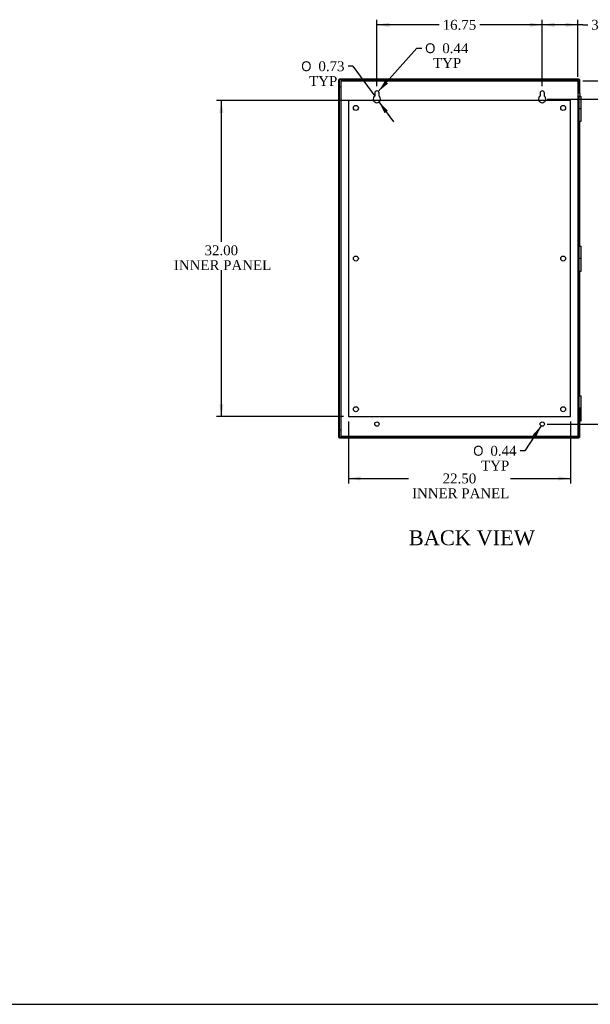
# Model space of a CAD drawing. Header units: inches. Extents: x 1 to 240, y -1 to 159.
# Tile 5 of 7: x 134 to 191, y 0 to 100. Entities that reach past the tile are written whole.
import ezdxf
from ezdxf.enums import TextEntityAlignment as Align
from ezdxf.lldxf.tags import DXFTag

# ---------------------------------------------------------------- set-up
doc = ezdxf.new("R2010")
doc.units = ezdxf.units.IN
doc.header["$MEASUREMENT"] = 0
for name, color, linetype in [('COM43466', 7, 'Continuous'), ('COM43486', 7, 'Continuous'), ('COM48659', 7, 'Continuous'), ('Default', 7, 'Continuous'), ('GSK10080', 7, 'Continuous'), ('HNG10680', 7, 'Continuous'), ('HNG10680-FM', 7, 'Continuous'), ('SCS19491', 7, 'Continuous')]:
    doc.layers.add(name, color=color, linetype=linetype)
doc.styles.add('SEACAD_Solid_Edge_ANSI1_Symbols', font='txt')
doc.styles.add('SEACAD_Times_New_Roman', font='times.ttf')
tags = doc.linetypes.add('HIDDEN2', pattern=[0.1875, 0.125, -0.0625]).pattern_tags.tags
tags[6:7] = [DXFTag(74, 4), DXFTag(75, 0), DXFTag(340, '0'), DXFTag(46, 0.0), DXFTag(50, 0.0), DXFTag(44, 0.0), DXFTag(45, 0.0)]
tags[4:5] = [DXFTag(74, 4), DXFTag(75, 0), DXFTag(340, '0'), DXFTag(46, 0.0), DXFTag(50, 0.0), DXFTag(44, 0.0), DXFTag(45, 0.0)]
doc.dimstyles.new('HAMMOND_(STH_-_240x160)', dxfattribs={"dimtxt": 1, "dimasz": 1.25, "dimexe": 0.5, "dimexo": 0.5, "dimgap": 0.25, "dimtad": 0, "dimtih": 1, "dimtoh": 1, "dimzin": 0, "dimdsep": 46, "dimtxsty": 'SEACAD_Times_New_Roman', "dimblk1": '_SE_FILLED', "dimblk2": '_SE_FILLED', "dimsah": 1, "dimcen": 0.5, "dimadec": 0, "dimazin": 0, "dimtfac": 0.8, "dimtofl": 0, "dimtmove": 0, "dimatfit": 3, "dimfxl": 1, "dimtolj": 1, "dimtzin": 0, "dimarcsym": 0})

# ---------------------------------------------------------------- blocks, each defined once
blk = doc.blocks.new('SE4')
at = {"layer": 'COM43466', "color": 7, "linetype": 'HIDDEN2'}
for p, q in [((169.355, 91.891), (166.815, 91.891)), ((166.815, 91.891), (166.815, 59.891)), ((186.105, 91.891), (170.026, 91.891)), ((189.315, 91.891), (186.776, 91.891)), ((189.315, 59.891), (189.315, 91.891)), ((166.815, 59.891), (189.315, 59.891))]:
    blk.add_line(p, q, dxfattribs=at)
at = {"layer": 'COM43466', "color": 7, "linetype": 'Continuous'}
for p, q in [((170.026, 91.891), (169.355, 91.891)), ((186.776, 91.891), (186.105, 91.891))]:
    blk.add_line(p, q, dxfattribs=at)
at = {"layer": 'COM43466', "color": 7, "linetype": 'HIDDEN2'}
for centre in [(167.565, 91.141), (188.565, 91.141), (167.565, 75.891), (188.565, 75.891), (167.565, 60.641), (188.565, 60.641)]:
    blk.add_circle(centre, 0.25, dxfattribs=at)
at = {"layer": 'COM43486', "color": 7, "linetype": 'Continuous'}
for p, q in [((165.828, 94.011), (165.9, 94.011)), ((165.828, 57.772), (165.828, 94.011)), ((165.9, 57.772), (165.9, 94.011)), ((165.901, 94.083), (165.901, 94.011)), ((165.901, 94.083), (190.14, 94.083)), ((165.901, 94.011), (190.14, 94.011)), ((190.14, 94.011), (190.104, 93.975)), ((190.14, 94.011), (190.104, 93.975)), ((190.14, 94.083), (190.14, 94.011)), ((190.14, 94.011), (190.14, 92.681)), ((190.212, 94.011), (190.14, 94.011)), ((190.212, 94.011), (190.212, 92.653)), ((190.14, 92.306), (190.14, 92.297)), ((190.212, 92.334), (190.212, 92.297)), ((190.14, 89.791), (190.14, 77.141)), ((190.212, 89.791), (190.212, 77.141)), ((190.14, 74.633), (190.14, 61.985)), ((190.212, 74.633), (190.212, 61.985)), ((190.14, 59.475), (190.14, 57.772)), ((190.212, 59.475), (190.212, 57.772)), ((165.828, 57.772), (165.9, 57.772)), ((190.14, 57.771), (165.901, 57.771)), ((165.901, 57.699), (165.901, 57.771)), ((190.14, 57.699), (165.901, 57.699)), ((190.14, 57.772), (190.104, 57.807)), ((190.14, 57.771), (190.104, 57.807)), ((190.212, 57.772), (190.14, 57.772)), ((190.14, 57.699), (190.14, 57.771))]:
    blk.add_line(p, q, dxfattribs=at)
at = {"layer": 'COM48659', "color": 7, "linetype": 'Continuous'}
for p, q in [((166.065, 93.783), (166.065, 93.891)), ((166.065, 93.891), (190.065, 93.891)), ((166.065, 57.999), (166.065, 93.783)), ((190.065, 93.891), (190.065, 93.783)), ((190.065, 93.783), (190.065, 57.999)), ((169.472, 92.641), (169.472, 92.334)), ((169.909, 92.334), (169.909, 92.641)), ((186.222, 92.641), (186.222, 92.334)), ((186.659, 92.334), (186.659, 92.641)), ((166.065, 57.891), (166.065, 57.999)), ((190.065, 57.891), (166.065, 57.891)), ((190.065, 57.999), (190.065, 57.891))]:
    blk.add_line(p, q, dxfattribs=at)
for centre in [(169.69, 59.141), (186.44, 59.141)]:
    blk.add_circle(centre, 0.219, dxfattribs=at)
for centre, radius, start, end in [((169.69, 92.641), 0.219, 0, 180), ((186.44, 92.641), 0.219, 0, 180), ((169.69, 92.04), 0.367, 126.58745, 53.41255), ((186.44, 92.04), 0.367, 126.58745, 53.41255)]:
    blk.add_arc(centre, radius, start, end, dxfattribs=at)
at = {"layer": 'GSK10080', "color": 7, "linetype": 'Continuous'}
for p, q in [((165.9, 94.011), (165.9, 94.011)), ((165.901, 94.011), (165.9, 94.011)), ((166.65, 93.891), (166.65, 94.011)), ((166.065, 93.261), (165.9, 93.261)), ((166.065, 58.521), (165.9, 58.521)), ((166.65, 57.771), (166.65, 57.891)), ((165.9, 57.771), (165.9, 57.772)), ((165.901, 57.771), (165.9, 57.771))]:
    blk.add_line(p, q, dxfattribs=at)
at = {"layer": 'HNG10680', "color": 7, "linetype": 'Continuous'}
for p, q in [((190.065, 92.297), (190.403, 92.297)), ((190.403, 91.047), (190.403, 92.297)), ((190.403, 91.047), (190.14, 91.047)), ((190.328, 91.041), (190.328, 91.047)), ((190.14, 89.827), (190.155, 89.827)), ((190.14, 89.827), (190.155, 89.812)), ((190.065, 77.141), (190.403, 77.141)), ((190.403, 75.891), (190.403, 77.141)), ((190.403, 75.891), (190.14, 75.891)), ((190.328, 75.883), (190.328, 75.891)), ((190.14, 74.671), (190.155, 74.671)), ((190.14, 74.671), (190.155, 74.656)), ((190.065, 61.985), (190.403, 61.985)), ((190.403, 60.735), (190.403, 61.985)), ((190.403, 60.735), (190.14, 60.735)), ((190.328, 60.725), (190.328, 60.735)), ((190.14, 59.515), (190.155, 59.515)), ((190.14, 59.515), (190.155, 59.5))]:
    blk.add_line(p, q, dxfattribs=at)
at = {"layer": 'HNG10680-FM', "color": 7, "linetype": 'Continuous'}
for p, q in [((190.14, 92.291), (190.065, 92.291)), ((190.14, 92.291), (190.14, 89.791)), ((190.155, 91.041), (190.155, 89.791)), ((190.403, 91.041), (190.155, 91.041)), ((190.403, 89.791), (190.403, 91.041)), ((190.14, 89.791), (190.065, 89.791)), ((190.155, 89.791), (190.14, 89.791)), ((190.155, 89.791), (190.403, 89.791)), ((190.14, 77.133), (190.065, 77.133)), ((190.14, 77.133), (190.14, 74.633)), ((190.155, 75.883), (190.155, 74.633)), ((190.403, 75.883), (190.155, 75.883)), ((190.403, 74.633), (190.403, 75.883)), ((190.14, 74.633), (190.065, 74.633)), ((190.155, 74.633), (190.14, 74.633)), ((190.155, 74.633), (190.403, 74.633)), ((190.14, 61.975), (190.065, 61.975)), ((190.14, 61.975), (190.14, 59.475)), ((190.155, 60.725), (190.155, 59.475)), ((190.403, 60.725), (190.155, 60.725)), ((190.403, 59.475), (190.403, 60.725)), ((190.14, 59.475), (190.065, 59.475)), ((190.155, 59.475), (190.14, 59.475)), ((190.155, 59.475), (190.403, 59.475))]:
    blk.add_line(p, q, dxfattribs=at)
at = {"layer": 'HNG10680-FM', "color": 7, "linetype": 'HIDDEN2'}
for p, q in [((190.065, 61.975), (190.065, 59.475)), ((190.035, 61.289), (190.035, 61.161)), ((190.065, 61.289), (190.035, 61.289)), ((190.035, 61.161), (190.065, 61.161)), ((190.035, 60.289), (190.035, 60.161)), ((190.065, 60.289), (190.035, 60.289)), ((190.035, 60.161), (190.065, 60.161)), ((190.14, 60.725), (190.065, 60.725)), ((190.14, 60.725), (190.155, 60.725)), ((190.196, 60.725), (190.196, 59.475)), ((190.328, 59.475), (190.328, 60.725))]:
    blk.add_line(p, q, dxfattribs=at)
at = {"layer": 'SCS19491', "color": 7, "linetype": 'Continuous'}
for p, q in [((190.15, 92.681), (190.09, 92.681)), ((190.09, 92.306), (190.15, 92.306)), ((190.165, 92.677), (190.165, 92.68)), ((190.165, 92.31), (190.165, 92.307)), ((190.236, 92.523), (190.237, 92.464)), ((190.237, 92.464), (190.24, 92.465)), ((190.24, 92.586), (190.24, 92.525)), ((190.24, 92.469), (190.24, 92.472)), ((190.24, 92.465), (190.24, 92.467)), ((190.24, 92.465), (190.24, 92.401))]:
    blk.add_line(p, q, dxfattribs=at)
for centre, radius, start, end in [((190.09, 92.656), 0.025, 90, 180), ((190.09, 92.331), 0.025, 180, 270), ((190.15, 92.591), 0.09, 80.40593, 90), ((190.15, 92.396), 0.09, 270, 279.59407)]:
    blk.add_arc(centre, radius, start, end, dxfattribs=at)
for points in [[(190.165, 92.677), (190.171, 92.676), (190.176, 92.675), (190.186, 92.671), (190.191, 92.669), (190.2, 92.664), (190.204, 92.661), (190.213, 92.654), (190.216, 92.65), (190.223, 92.641), (190.226, 92.637), (190.231, 92.628), (190.233, 92.623), (190.237, 92.613), (190.238, 92.607), (190.24, 92.597), (190.24, 92.592), (190.24, 92.586)], [(190.24, 92.401), (190.24, 92.395), (190.24, 92.39), (190.238, 92.379), (190.237, 92.374), (190.233, 92.364), (190.231, 92.359), (190.226, 92.35), (190.223, 92.346), (190.216, 92.337), (190.213, 92.333), (190.204, 92.326), (190.2, 92.323), (190.191, 92.318), (190.186, 92.316), (190.176, 92.312), (190.171, 92.311), (190.165, 92.31)]]:
    blk.add_open_spline(points, degree=3, knots=[0, 0, 0, 0, 0.125, 0.125, 0.25, 0.25, 0.375, 0.375, 0.5, 0.5, 0.625, 0.625, 0.75, 0.75, 0.875, 0.875, 1, 1, 1, 1], dxfattribs=at)
blk.add_open_spline([(190.24, 92.525), (190.24, 92.524), (190.239, 92.524), (190.236, 92.523)], degree=3, dxfattribs=at)
blk = doc.blocks.new('DMBLK3412')
at = {"layer": 'Default', "linetype": 'Continuous'}
for points in [[(153.732, 90.641), (154.149, 90.641), (153.94, 91.891)], [(153.732, 61.141), (153.94, 59.891), (154.149, 61.141)]]:
    blk.add_hatch(color=7, dxfattribs=at).paths.add_polyline_path(points)
at = {"layer": 'Default', "color": 7, "linetype": 'Continuous'}
for p, q in [((177.565, 91.891), (153.44, 91.891)), ((153.94, 77.578), (153.94, 91.891)), ((153.94, 59.891), (153.94, 74.728)), ((166.315, 59.891), (153.44, 59.891))]:
    blk.add_line(p, q, dxfattribs=at)
at = {"layer": 'Default', "color": 7, "linetype": 'Continuous', "style": 'SEACAD_Times_New_Roman'}
for s, p in [('32.00', (152.234, 77.228)), ('INNER PANEL', (149.13, 75.728))]:
    blk.add_text(s, height=1, dxfattribs=at).set_placement(p, align=Align.TOP_LEFT)
blk = doc.blocks.new('_SE_FILLED')
at = {"color": 0}
blk.add_line((0, 0), (-1, 0), dxfattribs=at)
blk.add_solid([(0, 0), (-1, -0.1665), (-1, 0.1665), (0, 0)], dxfattribs=at)
blk = doc.blocks.new('DMBLK3413')
at = {"layer": 'Default', "linetype": 'Continuous'}
for points in [[(168.065, 53.427), (168.065, 53.843), (166.815, 53.635)], [(188.065, 53.427), (189.315, 53.635), (188.065, 53.843)]]:
    blk.add_hatch(color=7, dxfattribs=at).paths.add_polyline_path(points)
at = {"layer": 'Default', "color": 7, "linetype": 'Continuous'}
for p, q in [((166.815, 59.391), (166.815, 53.135)), ((189.315, 59.391), (189.315, 53.135)), ((166.815, 53.635), (172.905, 53.635)), ((183.226, 53.635), (189.315, 53.635))]:
    blk.add_line(p, q, dxfattribs=at)
at = {"layer": 'Default', "color": 7, "linetype": 'Continuous', "style": 'SEACAD_Times_New_Roman'}
for s, p in [('22.50', (176.359, 54.135)), ('INNER PANEL', (173.255, 52.635))]:
    blk.add_text(s, height=1, dxfattribs=at).set_placement(p, align=Align.TOP_LEFT)
blk = doc.blocks.new('DMBLK3414')
at = {"layer": 'Default', "linetype": 'Continuous'}
for points in [[(195.47, 95.141), (195.054, 95.141), (195.262, 93.891)], [(195.47, 90.79), (195.262, 92.04), (195.054, 90.79)]]:
    blk.add_hatch(color=7, dxfattribs=at).paths.add_polyline_path(points)
at = {"layer": 'Default', "color": 7, "linetype": 'Continuous'}
for p, q in [((195.262, 96.391), (195.262, 93.891)), ((190.565, 93.891), (195.762, 93.891)), ((186.94, 92.04), (195.762, 92.04)), ((195.262, 92.04), (195.262, 89.54))]:
    blk.add_line(p, q, dxfattribs=at)
at = {"layer": 'Default', "color": 7, "linetype": 'Continuous', "style": 'SEACAD_Times_New_Roman'}
blk.add_text('1.85', height=1, dxfattribs=at).set_placement((193.935, 93.466), align=Align.TOP_LEFT)
blk = doc.blocks.new('DMBLK3415')
at = {"layer": 'Default', "linetype": 'Continuous'}
for points in [[(195.47, 90.79), (195.262, 92.04), (195.054, 90.79)], [(195.47, 60.391), (195.054, 60.391), (195.262, 59.141)]]:
    blk.add_hatch(color=7, dxfattribs=at).paths.add_polyline_path(points)
at = {"layer": 'Default', "color": 7, "linetype": 'Continuous'}
for p, q in [((186.94, 92.04), (195.762, 92.04)), ((195.262, 92.04), (195.262, 76.441)), ((195.262, 75.091), (195.262, 59.141)), ((186.94, 59.141), (195.762, 59.141))]:
    blk.add_line(p, q, dxfattribs=at)
at = {"layer": 'Default', "color": 7, "linetype": 'Continuous', "style": 'SEACAD_Times_New_Roman'}
blk.add_text('32.90', height=1, dxfattribs=at).set_placement((193.556, 76.091), align=Align.TOP_LEFT)
blk = doc.blocks.new('DMBLK3416')
at = {"layer": 'Default', "linetype": 'Continuous'}
for points in [[(187.69, 99.764), (186.44, 99.556), (187.69, 99.348)], [(188.815, 99.764), (188.815, 99.348), (190.065, 99.556)]]:
    blk.add_hatch(color=7, dxfattribs=at).paths.add_polyline_path(points)
at = {"layer": 'Default', "color": 7, "linetype": 'Continuous'}
for p, q in [((186.44, 93.36), (186.44, 100.056)), ((190.065, 94.283), (190.065, 100.056)), ((190.554, 99.556), (186.44, 99.556)), ((190.554, 99.556), (191.054, 99.556))]:
    blk.add_line(p, q, dxfattribs=at)
at = {"layer": 'Default', "color": 7, "linetype": 'Continuous', "style": 'SEACAD_Times_New_Roman'}
blk.add_text('3.63', height=1, dxfattribs=at).set_placement((191.404, 100.056), align=Align.TOP_LEFT)
blk = doc.blocks.new('DMBLK3417')
at = {"layer": 'Default', "linetype": 'Continuous'}
for points in [[(170.94, 99.764), (169.69, 99.556), (170.94, 99.348)], [(185.19, 99.764), (185.19, 99.348), (186.44, 99.556)]]:
    blk.add_hatch(color=7, dxfattribs=at).paths.add_polyline_path(points)
at = {"layer": 'Default', "color": 7, "linetype": 'Continuous'}
for p, q in [((169.69, 93.36), (169.69, 100.056)), ((186.44, 93.36), (186.44, 100.056)), ((176.009, 99.556), (169.69, 99.556)), ((186.44, 99.556), (180.122, 99.556))]:
    blk.add_line(p, q, dxfattribs=at)
at = {"layer": 'Default', "color": 7, "linetype": 'Continuous', "style": 'SEACAD_Times_New_Roman'}
blk.add_text('16.75', height=1, dxfattribs=at).set_placement((176.359, 100.056), align=Align.TOP_LEFT)
blk = doc.blocks.new('DMBLK3418')
at = {"layer": 'Default', "linetype": 'Continuous'}
blk.add_hatch(color=7, dxfattribs=at).paths.add_polyline_path([(185.82, 57.794), (186.322, 58.958), (185.47, 58.02)])
at = {"layer": 'Default', "color": 7, "linetype": 'Continuous'}
for p, q in [((186.322, 58.958), (184.696, 56.435)), ((184.696, 56.435), (184.196, 56.435))]:
    blk.add_line(p, q, dxfattribs=at)
for s, style, p in [('O', 'SEACAD_Solid_Edge_ANSI1_Symbols', (179.451, 56.935)), ('0.44', 'SEACAD_Times_New_Roman', (181.192, 56.935)), ('TYP', 'SEACAD_Times_New_Roman', (180.25, 55.435))]:
    blk.add_text(s, height=1, dxfattribs=dict(at, style=style)).set_placement(p, align=Align.TOP_LEFT)
blk = doc.blocks.new('DMBLK3419')
at = {"layer": 'Default', "linetype": 'Continuous'}
blk.add_hatch(color=7, dxfattribs=at).paths.add_polyline_path([(170.51, 93.878), (169.836, 92.805), (170.822, 93.601)])
at = {"layer": 'Default', "color": 7, "linetype": 'Continuous'}
for p, q in [((169.836, 92.805), (173.73, 97.188)), ((173.73, 97.188), (174.23, 97.188))]:
    blk.add_line(p, q, dxfattribs=at)
for s, style, p in [('O', 'SEACAD_Solid_Edge_ANSI1_Symbols', (174.58, 97.688)), ('0.44', 'SEACAD_Times_New_Roman', (176.32, 97.688)), ('TYP', 'SEACAD_Times_New_Roman', (175.379, 96.188))]:
    blk.add_text(s, height=1, dxfattribs=dict(at, style=style)).set_placement(p, align=Align.TOP_LEFT)
blk = doc.blocks.new('DMBLK3420')
at = {"layer": 'Default', "linetype": 'Continuous'}
blk.add_hatch(color=7, dxfattribs=at).paths.add_polyline_path([(170.811, 90.855), (169.906, 91.743), (170.474, 90.61)])
at = {"layer": 'Default', "color": 7, "linetype": 'Continuous'}
for p, q in [((167.272, 95.363), (166.772, 95.363)), ((167.272, 95.363), (169.474, 92.336)), ((169.906, 91.743), (171.378, 89.722))]:
    blk.add_line(p, q, dxfattribs=at)
for s, style, p in [('O', 'SEACAD_Solid_Edge_ANSI1_Symbols', (162.027, 95.863)), ('0.73', 'SEACAD_Times_New_Roman', (163.768, 95.863)), ('TYP', 'SEACAD_Times_New_Roman', (162.827, 94.363))]:
    blk.add_text(s, height=1, dxfattribs=dict(at, style=style)).set_placement(p, align=Align.TOP_LEFT)
blk = doc.blocks.new('BORDER')
at = {"layer": 'Default', "color": 7, "linetype": 'Continuous'}
blk.add_line((-41.86, 0), (0, 0), dxfattribs=at)

msp = doc.modelspace()

# ---------------------------------------------------------------- block references
at = {"layer": 'Default', "color": 7, "xscale": 5.7, "yscale": 5.7, "zscale": 5.7}
msp.add_blockref('BORDER', (239.562, 0.401), dxfattribs=at)
at = {"layer": 'Default'}
msp.add_blockref('SE4', (0, 0), dxfattribs=at)

# ---------------------------------------------------------------- texts
at = {"layer": 'Default', "color": 7, "linetype": 'Continuous', "style": 'SEACAD_Times_New_Roman'}
msp.add_text('BACK VIEW', height=1.5, dxfattribs=at).set_placement((172.929, 48.378), align=Align.TOP_LEFT)

# ---------------------------------------------------------------- dimensions: what is measured, and where the dimension line sits
at = {"layer": 'Default', "color": 7, "linetype": 'Continuous'}
dim = msp.add_linear_dim(base=(169.69, 99.556), p1=(186.44, 92.86), p2=(169.69, 92.86), text='\\A1;<>', dimstyle='HAMMOND_(STH_-_240x160)', dxfattribs=at)
dim.commit()
dim.dimension.update_dxf_attribs({"geometry": 'DMBLK3417', "text_midpoint": (178.065, 99.556), "dimtype": 160})
dim = msp.add_linear_dim(base=(186.440466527, 99.555888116), p1=(190.065466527, 93.783490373), p2=(186.440466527, 92.860240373), text='\\A1;<>', dimstyle='HAMMOND_(STH_-_240x160)', override={"dimtmove": 1}, dxfattribs=at)
dim.commit()
dim.dimension.update_dxf_attribs({"geometry": 'DMBLK3416', "text_midpoint": (191.054288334, 99.555888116), "dimtype": 160})
for p1, p2, picture, middle in [((169.545, 92.478), (169.836, 92.805), 'DMBLK3419', (174.23, 97.188)), ((169.474, 92.336), (169.906, 91.743), 'DMBLK3420', (166.772, 95.363)), ((186.559, 59.325), (186.322, 58.958), 'DMBLK3418', (184.196, 56.435))]:
    dim = msp.add_diameter_dim_2p(p1=p1, p2=p2, text='\\A1;<>\\PTYP', dimstyle='HAMMOND_(STH_-_240x160)', dxfattribs=at)
    dim.commit()
    dim.dimension.update_dxf_attribs({"geometry": picture, "text_midpoint": middle, "dimtype": 163})
for base, p1, p2, angle, text, picture, middle, dimtype in [((195.262, 92.04), (190.065, 93.891), (186.44, 92.04), 90, '\\A1;<>', 'DMBLK3414', (195.262, 92.966), 160), ((153.94, 91.891), (189.315, 59.891), (178.065, 91.891), 90, '\\A1;<>\\PINNER PANEL', 'DMBLK3412', (153.94, 76.728), 160), ((195.262, 92.04), (186.44, 92.04), (186.44, 59.141), 270, '\\A1;<>', 'DMBLK3415', (195.262, 75.591), 161), ((166.815, 53.635), (166.815, 59.891), (189.315, 59.891), 0, '\\A1;<>\\PINNER PANEL', 'DMBLK3413', (178.065, 53.635), 161)]:
    dim = msp.add_linear_dim(base=base, p1=p1, p2=p2, angle=angle, text=text, dimstyle='HAMMOND_(STH_-_240x160)', dxfattribs=at)
    dim.commit()
    dim.dimension.update_dxf_attribs({"geometry": picture, "text_midpoint": middle, "dimtype": dimtype})

doc.saveas('drawing.dxf')
